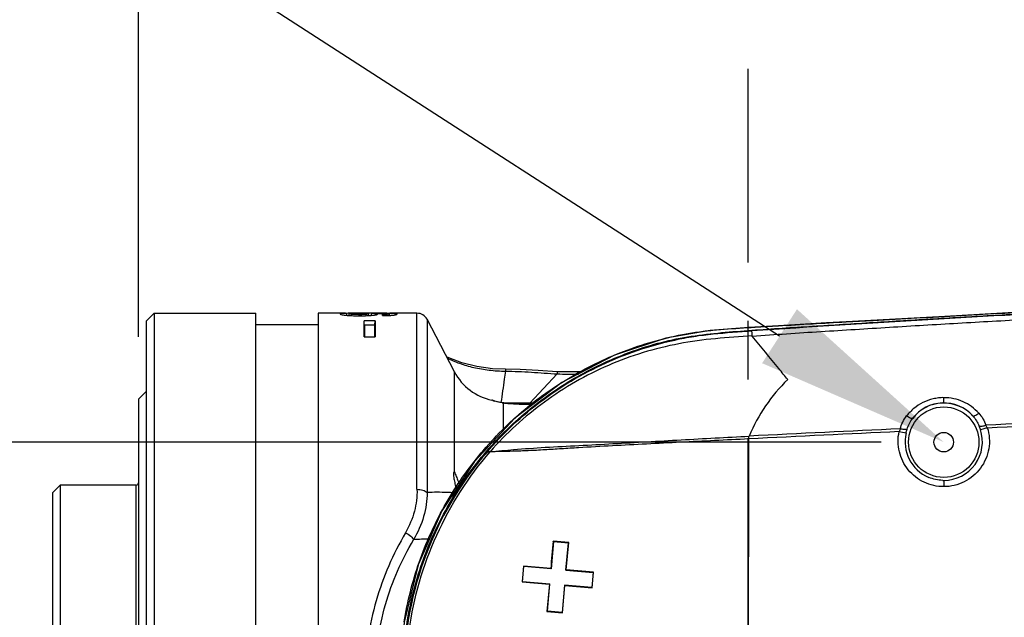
# Model space of a CAD drawing. Header units: millimetres. Extents: x 7426 to 8300, y 123 to 421.
# Tile 56 of 197: x 7979.07 to 7985.37, y 277.53 to 281.35. Entities that reach past the tile are written whole.
import ezdxf
from ezdxf import colors
from ezdxf.entities.mleader import LeaderData, LeaderLine
from ezdxf.math import Vec2, Vec3

# ---------------------------------------------------------------- set-up
doc = ezdxf.new("R2010")
doc.units = ezdxf.units.MM
doc.linetypes.add('CENTER', pattern=[0.6, 0.375, -0.075, 0.075, -0.075])
for name, color, linetype in [('中心线', 7, 'CENTER'), ('外形图', 7, 'Continuous'), ('多重引线', 7, 'Continuous'), ('尺寸标注', 7, 'Continuous')]:
    doc.layers.add(name, color=color, linetype=linetype)
doc.styles.add('微软雅黑', font='msyh.ttc')
doc.dimstyles.new('尺寸标注_1_20比例', dxfattribs={"dimtxt": 1.5, "dimasz": 1.25, "dimexe": 0.5, "dimexo": 0.4, "dimgap": 0.5, "dimtad": 1, "dimdec": 1, "dimlfac": 20, "dimdsep": 46, "dimtxsty": '微软雅黑', "dimcen": 0.09, "dimadec": 0, "dimazin": 0, "dimtp": 0.01, "dimtm": 0.01, "dimtfac": 1, "dimtdec": 1, "dimtofl": 0, "dimtmove": 0, "dimatfit": 3, "dimfxl": 1, "dimtolj": 1, "dimarcsym": 0})

# ---------------------------------------------------------------- blocks, each defined once
blk = doc.blocks.new('*D1242')
at = {"layer": 'Defpoints', "color": 0}
for p in [(7984.9823, 278.647), (7976.8652, 275.647), (7984.9823, 275.647)]:
    blk.add_point(p, dxfattribs=at)
at = {"layer": '尺寸标注', "color": 0, "lineweight": -2}
for p, q in [((7976.8652, 279.897), (7976.8652, 281.147)), ((7984.5823, 278.647), (7976.3652, 278.647)), ((7984.5823, 275.647), (7976.3652, 275.647)), ((7976.8652, 274.397), (7976.8652, 273.147))]:
    blk.add_line(p, q, dxfattribs=at)
at = {"layer": '尺寸标注', "color": 0}
for points in [[(7976.6569, 279.897), (7977.0736, 279.897), (7976.8652, 278.647)], [(7977.0736, 274.397), (7976.6569, 274.397), (7976.8652, 275.647)]]:
    blk.add_solid(points, dxfattribs=at)
at = {"layer": '尺寸标注', "color": 0, "insert": (7975.5901, 277.1596), "char_height": 1.5, "attachment_point": 5, "rotation": 90, "style": '微软雅黑'}
blk.add_mtext('\\A1;60', dxfattribs=at)
blk = doc.blocks.new('*D1243')
at = {"layer": 'Defpoints', "color": 0}
for p in [(7983.7323, 285.7144), (7983.7323, 281.0363), (7979.8323, 278.922)]:
    blk.add_point(p, dxfattribs=at)
at = {"layer": '尺寸标注', "color": 0, "lineweight": -2}
for p, q in [((7979.8323, 279.322), (7979.8323, 286.2144)), ((7983.7323, 281.4363), (7983.7323, 286.2144)), ((7981.0823, 285.7144), (7982.4823, 285.7144))]:
    blk.add_line(p, q, dxfattribs=at)
at = {"layer": '尺寸标注', "color": 0}
for points in [[(7981.0823, 285.9228), (7981.0823, 285.5061), (7979.8323, 285.7144)], [(7982.4823, 285.5061), (7982.4823, 285.9228), (7983.7323, 285.7144)]]:
    blk.add_solid(points, dxfattribs=at)
at = {"layer": '尺寸标注', "color": 0, "insert": (7981.7823, 286.9891), "char_height": 1.5, "attachment_point": 5, "style": '微软雅黑'}
blk.add_mtext('\\A1;78', dxfattribs=at)
blk = doc.blocks.new('*D1244')
at = {"layer": 'Defpoints', "color": 0}
for p in [(8014.4823, 285.7144), (8014.4823, 281.0891), (7983.7323, 281.0363)]:
    blk.add_point(p, dxfattribs=at)
at = {"layer": '尺寸标注', "color": 0, "lineweight": -2}
for p, q in [((7983.7323, 281.4363), (7983.7323, 286.2144)), ((8014.4823, 281.4891), (8014.4823, 286.2144)), ((7984.9823, 285.7144), (8013.2323, 285.7144))]:
    blk.add_line(p, q, dxfattribs=at)
at = {"layer": '尺寸标注', "color": 0}
for points in [[(7984.9823, 285.9228), (7984.9823, 285.5061), (7983.7323, 285.7144)], [(8013.2323, 285.5061), (8013.2323, 285.9228), (8014.4823, 285.7144)]]:
    blk.add_solid(points, dxfattribs=at)
at = {"layer": '尺寸标注', "color": 0, "insert": (7999.1073, 286.994), "char_height": 1.5, "attachment_point": 5, "style": '微软雅黑'}
blk.add_mtext('\\A1;615', dxfattribs=at)

msp = doc.modelspace()

# ---------------------------------------------------------------- linework, layer by layer
at = {"layer": '中心线', "linetype": 'CENTER', "ltscale": 5}
msp.add_line((7983.7323, 273.7977), (7983.7323, 281.0363), dxfattribs=at)
at = {"layer": '外形图', "color": 7, "linetype": 'Continuous'}
for p, q in [((7979.9323, 279.472), (7979.8823, 279.422)), ((7979.9323, 279.472), (7979.9323, 274.822)), ((7979.9323, 279.472), (7980.5823, 279.472)), ((7980.5823, 274.822), (7980.5823, 279.472)), ((7980.9823, 279.472), (7980.9823, 274.822)), ((7981.1561, 279.472), (7980.9823, 279.472)), ((7981.165, 279.4588), (7981.1643, 279.4713)), ((7981.2855, 279.4719), (7981.2534, 279.4719)), ((7981.2855, 279.469), (7981.2855, 279.4719)), ((7981.2865, 279.4719), (7981.2855, 279.4719)), ((7981.3035, 279.4719), (7981.2865, 279.4719)), ((7981.3178, 279.4719), (7981.3035, 279.4719)), ((7981.324, 279.4719), (7981.3178, 279.4719)), ((7981.3483, 279.4719), (7981.324, 279.4719)), ((7981.3599, 279.4718), (7981.3483, 279.4719)), ((7981.3534, 279.4696), (7981.3599, 279.4696)), ((7981.3764, 279.4718), (7981.3599, 279.4718)), ((7981.3764, 279.4694), (7981.3764, 279.4718)), ((7981.4021, 279.4717), (7981.4005, 279.4717)), ((7981.4386, 279.4581), (7981.4392, 279.4712)), ((7981.6134, 279.472), (7981.4392, 279.472)), ((7981.4742, 279.4618), (7981.4748, 279.4698)), ((7981.6134, 278.3453), (7981.6134, 279.472)), ((7979.8823, 279.422), (7979.8823, 274.872)), ((7981.1212, 279.467), (7981.1212, 279.467)), ((7981.1779, 279.4578), (7981.1787, 279.467)), ((7981.1971, 279.4568), (7981.1975, 279.4646)), ((7981.2445, 279.4558), (7981.2445, 279.4635)), ((7981.2469, 279.4635), (7981.2445, 279.4635)), ((7981.2753, 279.3204), (7981.2753, 279.4228)), ((7981.3453, 279.4228), (7981.2753, 279.4228)), ((7981.2879, 279.4565), (7981.2874, 279.4645)), ((7981.3044, 279.4571), (7981.3035, 279.4669)), ((7981.3431, 279.3979), (7981.3453, 279.4228)), ((7981.3453, 279.4228), (7981.3453, 279.3204)), ((7981.4214, 279.4572), (7981.421, 279.4649)), ((7981.4306, 279.4577), (7981.4298, 279.4667)), ((7981.4861, 279.4664), (7981.4861, 279.4664)), ((7981.6776, 279.4332), (7981.6776, 278.3252)), ((7981.8532, 279.0966), (7981.6776, 279.4332)), ((7984.3578, 279.4172), (7984.3583, 279.4173)), ((7984.4771, 279.4234), (7984.359, 279.4174)), ((7984.9882, 279.4516), (7984.4771, 279.4234)), ((7984.5302, 279.4262), (7984.5306, 279.4263)), ((7980.9823, 279.397), (7980.5823, 279.397)), ((7981.2775, 279.3979), (7981.2775, 279.3204)), ((7981.2775, 279.3979), (7981.3431, 279.3979)), ((7981.3431, 279.3204), (7981.3431, 279.3979)), ((7983.9248, 279.3914), (7983.9252, 279.3915)), ((7984.0632, 279.4001), (7983.9254, 279.3915)), ((7981.2753, 279.3204), (7981.3453, 279.3204)), ((7981.8532, 278.4582), (7981.8532, 279.0966)), ((7982.5109, 279.0964), (7982.5104, 279.0842)), ((7982.6678, 279.0961), (7982.5109, 279.0964)), ((7982.5104, 279.0842), (7982.3343, 278.897)), ((7979.8323, 278.922), (7979.8823, 278.972)), ((7979.8323, 278.922), (7979.8323, 275.372)), ((7982.0975, 278.914), (7982.0929, 278.9157)), ((7982.1044, 278.9122), (7982.0995, 278.9138)), ((7982.0997, 278.9137), (7982.0995, 278.9138)), ((7982.1067, 278.9114), (7982.1032, 278.9125)), ((7982.1684, 278.8984), (7982.1635, 278.8983)), ((7982.1635, 278.8983), (7982.1635, 278.7205)), ((7982.2027, 278.8953), (7982.1684, 278.8984)), ((7982.1685, 278.8984), (7982.1684, 278.8984)), ((7982.3652, 278.897), (7982.1835, 278.897)), ((7982.3323, 278.897), (7982.3323, 278.8905)), ((7983.7344, 278.6676), (7983.7344, 277.9122)), ((7984.9823, 278.4026), (7984.9823, 278.3625)), ((7979.2823, 278.322), (7979.3323, 278.372)), ((7979.3323, 278.372), (7979.3323, 275.922)), ((7979.8173, 278.372), (7979.3323, 278.372)), ((7979.8173, 275.922), (7979.8173, 278.372)), ((7979.2823, 278.322), (7979.2823, 275.972)), ((7982.486, 278.0113), (7982.4707, 277.8363)), ((7982.5836, 278.005), (7982.4843, 278.0137)), ((7982.486, 278.0113), (7982.5813, 278.003)), ((7982.566, 277.828), (7982.5813, 278.003)), ((7982.5683, 277.83), (7982.5836, 278.005)), ((7982.5813, 278.003), (7982.5836, 278.005)), ((7983.7344, 275.6265), (7983.7344, 277.9122)), ((7982.2944, 277.854), (7982.2856, 277.754)), ((7982.288, 277.756), (7982.2964, 277.8516)), ((7982.2964, 277.8516), (7982.2944, 277.854)), ((7982.4687, 277.8387), (7982.2944, 277.854)), ((7982.4707, 277.8363), (7982.2964, 277.8516)), ((7982.4707, 277.8363), (7982.4687, 277.8387)), ((7982.566, 277.828), (7982.5683, 277.83)), ((7982.566, 277.828), (7982.7403, 277.8128)), ((7982.7427, 277.8147), (7982.5683, 277.83)), ((7982.7403, 277.8128), (7982.7319, 277.7171)), ((7982.7339, 277.7147), (7982.7427, 277.8147)), ((7982.7403, 277.8128), (7982.7427, 277.8147)), ((7982.288, 277.756), (7982.2856, 277.754)), ((7982.2856, 277.754), (7982.46, 277.7387)), ((7982.288, 277.756), (7982.4623, 277.7407)), ((7982.46, 277.7387), (7982.4447, 277.5637)), ((7982.447, 277.5657), (7982.4623, 277.7407)), ((7982.4623, 277.7407), (7982.46, 277.7387)), ((7982.5576, 277.7324), (7982.5423, 277.5574)), ((7982.5443, 277.555), (7982.5596, 277.73)), ((7982.5576, 277.7324), (7982.5596, 277.73)), ((7982.7319, 277.7171), (7982.5576, 277.7324)), ((7982.5596, 277.73), (7982.7339, 277.7147)), ((7982.7319, 277.7171), (7982.7339, 277.7147)), ((7982.4447, 277.5637), (7982.5443, 277.555)), ((7982.5423, 277.5574), (7982.447, 277.5657)), ((7982.5423, 277.5574), (7982.5443, 277.555))]:
    msp.add_line(p, q, dxfattribs=at)
for points in [[(7986.3816, 279.5345), (7985.9358, 279.507), (7985.4687, 279.4792), (7984.9882, 279.4516)], [(7984.359, 279.4174), (7984.2315, 279.4101), (7984.0632, 279.4001)], [(7983.9254, 279.3915), (7983.7349, 279.3805), (7983.4878, 279.3621), (7983.2039, 279.312), (7982.8763, 279.2046), (7982.5393, 279.0293), (7982.2382, 278.8005), (7981.9803, 278.5242), (7981.7727, 278.2083), (7981.6218, 277.8624), (7981.5311, 277.4942), (7981.5038, 277.147)], [(7982.1789, 279.1131), (7982.0967, 279.1168), (7981.9959, 279.1308), (7981.8992, 279.1551), (7981.8171, 279.1859), (7981.8027, 279.1933)], [(7982.5109, 279.0964), (7982.3881, 279.1046), (7982.2726, 279.1111), (7982.1789, 279.1131)], [(7982.1685, 278.8984), (7982.1465, 278.9014), (7982.1205, 278.9073), (7982.1044, 278.9122)], [(7982.1685, 278.8984), (7982.1388, 278.9029), (7982.128, 278.9056)], [(7982.3568, 278.8906), (7982.311, 278.8904), (7982.2545, 278.8921), (7982.2027, 278.8953)]]:
    msp.add_lwpolyline(points, dxfattribs=at)
for radius in [0.2254, 0.0625]:
    msp.add_circle((7984.9823, 278.647), radius, dxfattribs=at)
for centre, radius, start, end in [((7972.932, 493.693), 214.5805, 273.098393, 273.69912), ((7981.2057, 277.1834), 2.2883, 90.61487, 91.03606), ((7981.2267, 275.1241), 4.3477, 90.3336, 90.60116), ((7981.2498, 270.9731), 8.4987, 90.16383, 90.32602), ((7980.4732, 279.7052), 0.8828, 343.96287, 344.52831), ((7981.3521, 271.7091), 7.7627, 89.6425, 89.82062), ((7981.3785, 275.6762), 3.7956, 89.35108, 89.64461), ((7981.4014, 277.5851), 1.8865, 88.84952, 89.38846), ((7981.6134, 279.3997), 0.0723, 27.55281, 90), ((7981.2186, 280.0889), 0.6325, 264.32803, 266.29156), ((7981.2454, 280.5276), 1.0641, 270.08287, 270.84773), ((7980.5442, 279.6849), 0.8089, 343.72799, 343.95331), ((7981.3733, 280.7275), 1.2637, 270.83697, 271.34385), ((7982.4096, 318.4828), 39.1141, 272.85509, 273.10792), ((7982.1635, 279.2585), 0.35, 207.55281, 258.3631), ((7984.7523, 278.2598), 1.1, 134.27814, 157.23771), ((7982.0828, 278.8667), 0.05, 70.47579, 78.36064), ((7982.2022, 279.2056), 0.3098, 250.24772, 251.44073), ((7982.2043, 279.2122), 0.3167, 251.46019, 252.88222), ((7982.1961, 279.1783), 0.2818, 262.04716, 263.3611), ((7982.3333, 280.5663), 1.6766, 264.18632, 264.33846), ((7982.3347, 280.5799), 1.6903, 264.33859, 264.65738), ((7982.3329, 280.5584), 1.6687, 264.64877, 269.57376), ((7982.3322, 280.5264), 1.6366, 269.59138, 270.00668), ((7982.3322, 280.552), 1.6623, 270.0066, 270.83109), ((7984.9822, 278.6488), 0.2494, 41.65794, 142.82266), ((7984.9823, 278.647), 0.2504, 41.95597, 142.51885), ((7993.5943, 86.0855), 192.8344, 92.644457, 92.930874), ((7993.5655, 85.6338), 193.3019, 92.627443, 92.914174), ((7984.8924, 279.61), 0.9165, 257.7078, 260.50947), ((7984.9825, 278.6499), 0.2472, 269.94127, 18.34029), ((7984.8745, 278.6141), 0.361, 18.33549, 22.16101), ((7984.9819, 278.6498), 0.2471, 166.85072, 247.33011), ((7983.7324, 277.1469), 2.2045, 141.16908, 179.99681), ((7984.9823, 278.647), 0.2444, 268.5342, 270), ((7979.8173, 278.387), 0.015, 270, 0), ((7981.7181, 276.1636), 1.8632, 90.75911, 93.88836)]:
    msp.add_arc(centre, radius, start, end, dxfattribs=at)
for points, knots in [([(7992.6488, 274.5952), (7992.1302, 274.6028), (7991.3522, 274.6163), (7990.3149, 274.6397), (7989.5371, 274.6601), (7988.7593, 274.6837), (7987.9817, 274.7108), (7987.2042, 274.7416), (7986.5564, 274.7707), (7986.0383, 274.796), (7985.6497, 274.8161), (7985.2613, 274.8374), (7984.8728, 274.8594), (7984.4845, 274.8833), (7984.0963, 274.9094), (7983.7725, 274.9262), (7983.5139, 274.9491), (7983.3209, 274.9754), (7983.1306, 275.0176), (7982.9456, 275.0792), (7982.7668, 275.1571), (7982.5952, 275.2499), (7982.4325, 275.3572), (7982.2292, 275.519), (7982.0031, 275.7539), (7981.7854, 276.0788), (7981.6284, 276.437), (7981.5365, 276.8171), (7981.5125, 277.2075), (7981.5577, 277.5959), (7981.67, 277.9705), (7981.8465, 278.3196), (7982.0814, 278.6322), (7982.32, 278.8545), (7982.5318, 279.0049), (7982.7002, 279.1032), (7982.8765, 279.1866), (7983.0591, 279.2548), (7983.2473, 279.3059), (7983.4397, 279.3369), (7983.6336, 279.3548), (7983.8278, 279.3687), (7984.0219, 279.3814), (7984.2807, 279.3975), (7984.6043, 279.4183), (7984.9926, 279.4415), (7985.3811, 279.4634), (7985.7696, 279.4844), (7986.1581, 279.5041), (7986.6763, 279.529), (7987.3241, 279.5575), (7988.1016, 279.5877), (7988.8793, 279.6142), (7989.657, 279.6373), (7990.4349, 279.6573), (7991.4721, 279.6801), (7992.2501, 279.6932), (7992.7688, 279.7006)], [0, 0, 0, 0, 0.062493, 0.093739, 0.124986, 0.156232, 0.187479, 0.218725, 0.249972, 0.265595, 0.281218, 0.296842, 0.312465, 0.328089, 0.343712, 0.359332, 0.367153, 0.374973, 0.382782, 0.390602, 0.398429, 0.406249, 0.414066, 0.421885, 0.43751, 0.453133, 0.468756, 0.48438, 0.500003, 0.515627, 0.53125, 0.546874, 0.562497, 0.578122, 0.58594, 0.593756, 0.601578, 0.609406, 0.617222, 0.625028, 0.63285, 0.64067, 0.648479, 0.656288, 0.671912, 0.687535, 0.703158, 0.718782, 0.734405, 0.750028, 0.781275, 0.812521, 0.843768, 0.875014, 0.906261, 0.937507, 1, 1, 1, 1]), ([(7992.7689, 279.6962), (7992.0172, 279.6854), (7990.5139, 279.6583), (7988.2596, 279.5933), (7986.3819, 279.5139), (7984.8806, 279.4318), (7984.1304, 279.3844), (7983.7554, 279.3585)], [0, 0, 0, 0, 0.25, 0.5, 0.749999, 0.874999, 1, 1, 1, 1]), ([(7981.1405, 279.4706), (7981.1375, 279.4704), (7981.1325, 279.4701), (7981.1263, 279.4693), (7981.1229, 279.4687), (7981.1212, 279.4675), (7981.1212, 279.467)], [0, 0, 0, 0, 0.446982, 0.751718, 0.924506, 1, 1, 1, 1]), ([(7981.1643, 279.4713), (7981.1621, 279.4713), (7981.1541, 279.4711), (7981.1462, 279.4709), (7981.1405, 279.4706)], [0, 0, 0, 0, 0.279977, 1, 1, 1, 1]), ([(7981.1967, 279.469), (7981.2001, 279.4691), (7981.2151, 279.4696), (7981.2301, 279.4696), (7981.2416, 279.4696)], [0, 0, 0, 0, 0.22768, 1, 1, 1, 1]), ([(7981.2416, 279.4696), (7981.2456, 279.4696), (7981.2606, 279.4696), (7981.2756, 279.4694), (7981.2865, 279.469)], [0, 0, 0, 0, 0.266593, 1, 1, 1, 1]), ([(7981.3598, 279.4653), (7981.3598, 279.4661), (7981.356, 279.4675), (7981.35, 279.4682), (7981.3382, 279.4693), (7981.3293, 279.4696), (7981.324, 279.4697)], [0, 0, 0, 0, 0.067913, 0.251653, 0.568886, 1, 1, 1, 1]), ([(7981.3599, 279.4696), (7981.3636, 279.4696), (7981.3776, 279.4695), (7981.3916, 279.4693), (7981.402, 279.469)], [0, 0, 0, 0, 0.258753, 1, 1, 1, 1]), ([(7981.4748, 279.4698), (7981.4725, 279.47), (7981.4606, 279.4708), (7981.4488, 279.471), (7981.4392, 279.4712)], [0, 0, 0, 0, 0.196541, 1, 1, 1, 1]), ([(7981.4861, 279.4664), (7981.4861, 279.4674), (7981.4834, 279.4686), (7981.4798, 279.4692), (7981.4766, 279.4696), (7981.4748, 279.4698)], [0, 0, 0, 0, 0.248419, 0.539738, 1, 1, 1, 1]), ([(7983.7579, 279.3263), (7983.904, 279.3358), (7984.1231, 279.351), (7984.4154, 279.3686), (7984.6345, 279.383), (7984.8538, 279.3957), (7985.1461, 279.4132), (7985.6577, 279.4416), (7986.3889, 279.479), (7986.9739, 279.5052), (7987.2665, 279.5171)], [0, 0, 0, 0, 0.125, 0.1875, 0.25, 0.3125, 0.375, 0.5, 0.75, 1, 1, 1, 1]), ([(7981.1212, 279.467), (7981.1213, 279.4661), (7981.1247, 279.4645), (7981.1307, 279.463), (7981.1421, 279.461), (7981.1509, 279.4601), (7981.1561, 279.4595)], [0, 0, 0, 0, 0.072802, 0.254423, 0.565583, 1, 1, 1, 1]), ([(7981.1777, 279.4578), (7981.1831, 279.4574), (7981.2062, 279.4561), (7981.2293, 279.4558), (7981.247, 279.4558)], [0, 0, 0, 0, 0.234173, 1, 1, 1, 1]), ([(7981.1787, 279.467), (7981.1787, 279.4674), (7981.181, 279.4678), (7981.1839, 279.4683), (7981.1899, 279.4687), (7981.1942, 279.4689), (7981.1967, 279.469)], [0, 0, 0, 0, 0.070826, 0.268772, 0.589108, 1, 1, 1, 1]), ([(7981.1975, 279.4646), (7981.195, 279.4648), (7981.1904, 279.465), (7981.1847, 279.4656), (7981.1809, 279.4661), (7981.1793, 279.4665), (7981.1787, 279.4669), (7981.1787, 279.467)], [0, 0, 0, 0, 0.395935, 0.71631, 0.92305, 0.976178, 1, 1, 1, 1]), ([(7981.2445, 279.4635), (7981.2404, 279.4635), (7981.2247, 279.4636), (7981.2091, 279.464), (7981.1975, 279.4646)], [0, 0, 0, 0, 0.263517, 1, 1, 1, 1]), ([(7981.247, 279.4558), (7981.2519, 279.4558), (7981.2711, 279.4558), (7981.2902, 279.4564), (7981.3044, 279.4571)], [0, 0, 0, 0, 0.256768, 1, 1, 1, 1]), ([(7981.2874, 279.4645), (7981.2855, 279.4644), (7981.2767, 279.4639), (7981.2679, 279.4637), (7981.2611, 279.4636)], [0, 0, 0, 0, 0.227893, 1, 1, 1, 1]), ([(7981.2865, 279.469), (7981.2889, 279.4688), (7981.293, 279.4686), (7981.2986, 279.4682), (7981.3014, 279.4678), (7981.3035, 279.4673), (7981.3035, 279.4669)], [0, 0, 0, 0, 0.411243, 0.729514, 0.927126, 1, 1, 1, 1]), ([(7981.3035, 279.4669), (7981.3035, 279.4665), (7981.3016, 279.466), (7981.2989, 279.4655), (7981.2936, 279.465), (7981.2897, 279.4647), (7981.2874, 279.4645)], [0, 0, 0, 0, 0.070675, 0.265713, 0.585467, 1, 1, 1, 1]), ([(7981.3044, 279.4571), (7981.3066, 279.4572), (7981.3146, 279.4577), (7981.3225, 279.4583), (7981.3284, 279.4588)], [0, 0, 0, 0, 0.265792, 1, 1, 1, 1]), ([(7981.3284, 279.4588), (7981.333, 279.4593), (7981.3408, 279.46), (7981.3511, 279.4617), (7981.3565, 279.4629), (7981.3598, 279.4645), (7981.3598, 279.4653)], [0, 0, 0, 0, 0.422732, 0.737441, 0.925829, 1, 1, 1, 1]), ([(7981.3918, 279.4565), (7981.3918, 279.4572), (7981.3917, 279.4597), (7981.3917, 279.4622), (7981.3918, 279.464)], [0, 0, 0, 0, 0.279972, 1, 1, 1, 1]), ([(7981.3918, 279.4565), (7981.3951, 279.4566), (7981.4082, 279.4567), (7981.4212, 279.4571), (7981.4309, 279.4576)], [0, 0, 0, 0, 0.255972, 1, 1, 1, 1]), ([(7981.402, 279.469), (7981.4055, 279.4689), (7981.4119, 279.4687), (7981.4196, 279.4683), (7981.4246, 279.4679), (7981.4273, 279.4675), (7981.4288, 279.4673), (7981.4298, 279.4669), (7981.4298, 279.4667)], [0, 0, 0, 0, 0.371124, 0.691156, 0.818858, 0.915613, 0.975882, 1, 1, 1, 1]), ([(7981.421, 279.4649), (7981.4196, 279.4648), (7981.4136, 279.4644), (7981.4076, 279.4643), (7981.4029, 279.4642)], [0, 0, 0, 0, 0.228125, 1, 1, 1, 1]), ([(7981.4298, 279.4667), (7981.4298, 279.4665), (7981.4292, 279.466), (7981.4263, 279.4653), (7981.4234, 279.465), (7981.421, 279.4649)], [0, 0, 0, 0, 0.065666, 0.219954, 1, 1, 1, 1]), ([(7981.4309, 279.4576), (7981.4338, 279.4577), (7981.4441, 279.4583), (7981.4543, 279.4591), (7981.4617, 279.46)], [0, 0, 0, 0, 0.278525, 1, 1, 1, 1]), ([(7981.4617, 279.46), (7981.4655, 279.4604), (7981.4718, 279.4612), (7981.4796, 279.4629), (7981.4839, 279.4642), (7981.486, 279.4657), (7981.4861, 279.4664)], [0, 0, 0, 0, 0.444978, 0.748179, 0.922407, 1, 1, 1, 1]), ([(7983.9248, 279.3914), (7983.9972, 279.396), (7984.1415, 279.4051), (7984.2859, 279.4129), (7984.3578, 279.4172)], [0, 0, 0, 0, 0.501713, 1, 1, 1, 1]), ([(7981.5317, 277.4973), (7981.5522, 277.6264), (7981.6161, 277.8817), (7981.7777, 278.2413), (7981.9999, 278.5671), (7982.2757, 278.8489), (7982.5434, 279.0398), (7982.7748, 279.1625), (7982.9559, 279.2389), (7983.143, 279.2991), (7983.3026, 279.3357), (7983.432, 279.3561), (7983.562, 279.3701), (7983.6599, 279.3758), (7983.725, 279.3798)], [0, 0, 0, 0, 0.124976, 0.24996, 0.374945, 0.499926, 0.6249, 0.687443, 0.749976, 0.812511, 0.87504, 0.90631, 0.937585, 1, 1, 1, 1]), ([(7982.0151, 278.5292), (7982.1189, 278.6583), (7982.2977, 278.8351), (7982.5698, 279.0255), (7982.7889, 279.1446), (7983.0201, 279.2383), (7983.2204, 279.2941), (7983.3834, 279.3252), (7983.5482, 279.3461), (7983.6726, 279.3524), (7983.7554, 279.3585)], [0, 0, 0, 0, 0.249679, 0.374721, 0.499761, 0.624803, 0.749845, 0.812386, 0.874926, 1, 1, 1, 1]), ([(7983.725, 279.3798), (7983.742, 279.3809), (7983.8086, 279.385), (7983.8752, 279.3889), (7983.9248, 279.3914)], [0, 0, 0, 0, 0.255116, 1, 1, 1, 1]), ([(7983.7577, 279.3263), (7983.7572, 279.3339), (7983.7566, 279.3446), (7983.7554, 279.3553), (7983.7554, 279.3585)], [0, 0, 0, 0, 0.707525, 1, 1, 1, 1]), ([(7983.7577, 279.3265), (7983.6792, 279.3204), (7983.5219, 279.3124), (7983.2875, 279.2805), (7983.0578, 279.224), (7982.7619, 279.1154), (7982.4184, 278.9175), (7982.184, 278.7037), (7982.0804, 278.5855)], [0, 0, 0, 0, 0.125125, 0.250216, 0.375313, 0.500397, 0.750192, 1, 1, 1, 1]), ([(7983.9844, 279.0474), (7983.9653, 279.0709), (7983.8898, 279.1639), (7983.8143, 279.2569), (7983.7579, 279.3263)], [0, 0, 0, 0, 0.253025, 1, 1, 1, 1]), ([(7981.8063, 279.1844), (7981.8319, 279.1718), (7981.8876, 279.1489), (7981.9776, 279.123), (7982.0762, 279.1063), (7982.1444, 279.1019), (7982.1791, 279.1016)], [0, 0, 0, 0, 0.222353, 0.467889, 0.729286, 1, 1, 1, 1]), ([(7982.1792, 279.1016), (7982.1767, 279.0842), (7982.1672, 279.0173), (7982.1577, 278.9504), (7982.15, 278.9011)], [0, 0, 0, 0, 0.261136, 1, 1, 1, 1]), ([(7982.1789, 279.1131), (7982.179, 279.1131), (7982.1789, 279.1127), (7982.179, 279.1123), (7982.179, 279.1113), (7982.1791, 279.1094), (7982.1791, 279.1061), (7982.1791, 279.1033), (7982.1791, 279.1016)], [0, 0, 0, 0, 0.016537, 0.064634, 0.144353, 0.255447, 0.569809, 1, 1, 1, 1]), ([(7982.1791, 279.1016), (7982.2344, 279.1011), (7982.345, 279.0956), (7982.4552, 279.0867), (7982.5104, 279.0842)], [0, 0, 0, 0, 0.499979, 1, 1, 1, 1]), ([(7982.1571, 278.8992), (7982.1523, 278.8998), (7982.1368, 278.9024), (7982.1215, 278.9062), (7982.111, 278.9095)], [0, 0, 0, 0, 0.30304, 1, 1, 1, 1]), ([(7984.983, 278.9316), (7984.9714, 278.9324), (7984.9482, 278.9308), (7984.9029, 278.9218), (7984.8483, 278.9028), (7984.7898, 278.8657), (7984.7592, 278.8318), (7984.7445, 278.8147)], [0, 0, 0, 0, 0.126445, 0.252882, 0.504227, 0.75323, 1, 1, 1, 1]), ([(7984.9823, 278.8981), (7984.9825, 278.8983), (7984.9823, 278.8994), (7984.9826, 278.9013), (7984.9826, 278.9043), (7984.9828, 278.9099), (7984.9829, 278.9191), (7984.983, 278.927), (7984.983, 278.9316)], [0, 0, 0, 0, 0.024751, 0.086207, 0.178359, 0.293402, 0.589838, 1, 1, 1, 1]), ([(7985.2063, 278.833), (7985.1922, 278.8481), (7985.1613, 278.8763), (7985.1068, 278.9077), (7985.0464, 278.9273), (7985.0041, 278.9313), (7984.983, 278.9316)], [0, 0, 0, 0, 0.246997, 0.496048, 0.747275, 1, 1, 1, 1]), ([(7993.4298, 278.9326), (7993.0889, 278.9317), (7992.4073, 278.9286), (7991.0439, 278.918), (7989.3399, 278.8907), (7987.2956, 278.8355), (7985.9332, 278.7849), (7985.2522, 278.7559)], [0, 0, 0, 0, 0.125, 0.250001, 0.500001, 0.75, 1, 1, 1, 1]), ([(7985.2605, 278.7397), (7985.9409, 278.7685), (7987.3019, 278.8208), (7989.3441, 278.8774), (7991.3868, 278.9116), (7992.7488, 278.9205), (7993.4297, 278.9199)], [0, 0, 0, 0, 0.25, 0.499999, 0.75, 1, 1, 1, 1]), ([(7984.7835, 278.7994), (7984.7824, 278.7981), (7984.7767, 278.798), (7984.7636, 278.8026), (7984.7524, 278.8092), (7984.7445, 278.8147)], [0, 0, 0, 0, 0.125281, 0.329673, 1, 1, 1, 1]), ([(7985.1685, 278.8145), (7985.1698, 278.8132), (7985.1754, 278.8136), (7985.1881, 278.8193), (7985.1987, 278.8268), (7985.2063, 278.833)], [0, 0, 0, 0, 0.124343, 0.328683, 1, 1, 1, 1]), ([(7984.9823, 278.3625), (7984.9607, 278.3623), (7984.9172, 278.3668), (7984.8355, 278.3959), (7984.7474, 278.464), (7984.6989, 278.5642), (7984.6875, 278.6501), (7984.6924, 278.6935), (7984.6973, 278.7145)], [0, 0, 0, 0, 0.125452, 0.250905, 0.500274, 0.749462, 0.874745, 1, 1, 1, 1]), ([(7984.7478, 278.7302), (7984.7422, 278.7281), (7984.7271, 278.728), (7984.7127, 278.73), (7984.7043, 278.7319)], [0, 0, 0, 0, 0.407156, 1, 1, 1, 1]), ([(7985.2605, 278.7397), (7985.2676, 278.7182), (7985.2765, 278.6732), (7985.2715, 278.5823), (7985.2261, 278.4741), (7985.136, 278.3992), (7985.0506, 278.3674), (7985.005, 278.3623), (7984.9823, 278.3625)], [0, 0, 0, 0, 0.125295, 0.250632, 0.499724, 0.749005, 0.874507, 1, 1, 1, 1]), ([(7985.2088, 278.7503), (7985.2114, 278.7495), (7985.2177, 278.7491), (7985.2323, 278.7504), (7985.244, 278.7534), (7985.2522, 278.7559)], [0, 0, 0, 0, 0.185275, 0.420218, 1, 1, 1, 1]), ([(7985.2172, 278.7277), (7985.2231, 278.7288), (7985.2376, 278.7328), (7985.252, 278.737), (7985.2605, 278.7397)], [0, 0, 0, 0, 0.40261, 1, 1, 1, 1]), ([(7982.0804, 278.5855), (7982.1308, 278.5902), (7982.2482, 278.6019), (7982.4378, 278.6149), (7982.6497, 278.6253), (7982.9395, 278.6414), (7983.3024, 278.6619), (7983.5928, 278.678), (7983.738, 278.6854)], [0, 0, 0, 0, 0.091401, 0.213061, 0.343347, 0.474657, 0.737321, 1, 1, 1, 1]), ([(7983.7344, 278.6676), (7983.5893, 278.6607), (7983.2991, 278.6462), (7982.9363, 278.6277), (7982.6826, 278.6133), (7982.5381, 278.6044), (7982.4312, 278.5976), (7982.328, 278.5918), (7982.2329, 278.5886), (7982.1513, 278.5868), (7982.102, 278.5855), (7982.0804, 278.5855)], [0, 0, 0, 0, 0.263188, 0.526357, 0.65795, 0.723552, 0.788623, 0.852033, 0.910803, 0.960841, 1, 1, 1, 1]), ([(7981.5638, 277.4431), (7981.5922, 277.6523), (7981.7116, 278.0645), (7981.9435, 278.4247), (7982.0804, 278.5855)], [0, 0, 0, 0, 0.49994, 1, 1, 1, 1]), ([(7982.0804, 278.5855), (7982.0787, 278.5864), (7982.0738, 278.5871), (7982.0663, 278.5834), (7982.0585, 278.5772), (7982.0469, 278.5659), (7982.0322, 278.5498), (7982.0209, 278.5362), (7982.0151, 278.5292)], [0, 0, 0, 0, 0.066597, 0.154044, 0.270372, 0.404978, 0.695476, 1, 1, 1, 1]), ([(7981.8532, 278.4582), (7981.8522, 278.4581), (7981.85, 278.4569), (7981.8481, 278.4534), (7981.8472, 278.4485), (7981.8467, 278.4401), (7981.8476, 278.4282), (7981.8498, 278.413), (7981.8528, 278.397), (7981.8574, 278.375), (7981.8613, 278.3585), (7981.8641, 278.3474)], [0, 0, 0, 0, 0.0264, 0.059091, 0.102253, 0.154711, 0.277759, 0.414016, 0.556684, 0.702747, 1, 1, 1, 1]), ([(7981.8532, 278.4582), (7981.8566, 278.4481), (7981.864, 278.4279), (7981.875, 278.4016), (7981.8818, 278.3851), (7981.8845, 278.3786)], [0, 0, 0, 0, 0.37549, 0.750781, 1, 1, 1, 1]), ([(7981.6134, 278.3453), (7981.6152, 278.2981), (7981.6021, 278.2005), (7981.5645, 278.1104), (7981.5406, 278.067)], [0, 0, 0, 0, 0.488385, 1, 1, 1, 1]), ([(7981.6134, 278.3453), (7981.6261, 278.3453), (7981.6488, 278.3424), (7981.6704, 278.3324), (7981.6776, 278.3252)], [0, 0, 0, 0, 0.554879, 1, 1, 1, 1]), ([(7981.6776, 278.3252), (7981.6783, 278.2735), (7981.662, 278.1671), (7981.6188, 278.0693), (7981.5917, 278.0225)], [0, 0, 0, 0, 0.4887, 1, 1, 1, 1]), ([(7981.8479, 278.3229), (7981.8339, 278.3237), (7981.7772, 278.3266), (7981.7203, 278.3265), (7981.6776, 278.3252)], [0, 0, 0, 0, 0.246916, 1, 1, 1, 1]), ([(7981.5406, 278.067), (7981.4598, 277.9314), (7981.3631, 277.7086), (7981.2961, 277.3934), (7981.2846, 277.2294), (7981.2845, 277.1471)], [0, 0, 0, 0, 0.490795, 0.744061, 1, 1, 1, 1]), ([(7981.3467, 277.147), (7981.3465, 277.3025), (7981.3905, 277.6099), (7981.5146, 277.8935), (7981.5917, 278.0225)], [0, 0, 0, 0, 0.50854, 1, 1, 1, 1]), ([(7981.5406, 278.067), (7981.5525, 278.0614), (7981.5686, 278.0512), (7981.5849, 278.035), (7981.5903, 278.0266), (7981.5917, 278.0225)], [0, 0, 0, 0, 0.572954, 0.815225, 1, 1, 1, 1]), ([(7982.486, 278.0113), (7982.4855, 278.0119), (7982.4847, 278.0125), (7982.4845, 278.0135), (7982.4843, 278.0137)], [0, 0, 0, 0, 0.780115, 1, 1, 1, 1])]:
    msp.add_open_spline(points, degree=3, knots=knots, dxfattribs=at)
for points in [[(7981.2534, 279.4719), (7981.2441, 279.4719), (7981.2348, 279.4719), (7981.2255, 279.4718)], [(7982.5104, 279.0842), (7982.5558, 279.0821), (7982.6013, 279.0811), (7982.6467, 279.0827)], [(7984.7043, 278.7319), (7984.7115, 278.7617), (7984.7258, 278.7904), (7984.7445, 278.8147)], [(7984.7478, 278.7302), (7984.7554, 278.7551), (7984.7678, 278.7788), (7984.7835, 278.7994)], [(7985.1685, 278.8145), (7985.1854, 278.7957), (7985.1993, 278.7737), (7985.2088, 278.7503)], [(7985.2063, 278.833), (7985.2263, 278.8108), (7985.2424, 278.7842), (7985.2522, 278.7559)], [(7984.7043, 278.7319), (7984.7019, 278.7261), (7984.6994, 278.7204), (7984.6973, 278.7145)], [(7984.7413, 278.706), (7984.7432, 278.7142), (7984.7453, 278.7223), (7984.7478, 278.7302)], [(7985.2605, 278.7398), (7985.2578, 278.7452), (7985.255, 278.7506), (7985.2522, 278.7559)], [(7983.7344, 278.6676), (7983.7356, 278.6736), (7983.7368, 278.6795), (7983.738, 278.6854)], [(7984.976, 278.4027), (7984.9456, 278.4035), (7984.9147, 278.4101), (7984.8866, 278.4218)], [(7982.4842, 278.0137), (7982.4791, 277.9554), (7982.4738, 277.897), (7982.4687, 277.8387)]]:
    msp.add_open_spline(points, degree=3, dxfattribs=at)

# ---------------------------------------------------------------- dimensions: what is measured, and where the dimension line sits
at = {"layer": '尺寸标注'}
for base, p1, p2, picture, middle in [((7983.7323, 285.7144), (7979.8323, 278.922), (7983.7323, 281.0363), '*D1243', (7981.7823, 286.9891)), ((8014.4823, 285.7144), (7983.7323, 281.0363), (8014.4823, 281.0891), '*D1244', (7999.1073, 286.994))]:
    dim = msp.add_linear_dim(base=base, p1=p1, p2=p2, dimstyle='尺寸标注_1_20比例', dxfattribs=at)
    dim.commit()
    dim.dimension.update_dxf_attribs({"geometry": picture, "text_midpoint": middle})
dim = msp.add_linear_dim(base=(7976.8652, 275.647), p1=(7984.9823, 278.647), p2=(7984.9823, 275.647), angle=90, dimstyle='尺寸标注_1_20比例', dxfattribs=at)
dim.commit()
dim.dimension.update_dxf_attribs({"geometry": '*D1242', "text_midpoint": (7976.8652, 277.1596), "dimtype": 160})

# ---------------------------------------------------------------- leaders
at = {"layer": '多重引线'}
ml = msp.add_multileader_mtext('Standard', dxfattribs=at)
ml.set_content('\\pxqc;两侧接口\\P4×M3深度5', style='微软雅黑')
ml.set_leader_properties()
ml.build(insert=Vec2(0, 0))
ml.multileader.update_dxf_attribs({"text_left_attachment_type": 5, "text_right_attachment_type": 5, "dogleg_length": 1, "arrow_head_size": 1.25})
ctx = ml.context
ctx.base_point, ctx.char_height, ctx.arrow_head_size, ctx.landing_gap_size, ctx.plane_origin = Vec3(7962.1346, 285.195), 1.5, 1.25, 0.5, Vec3(7984.9823, 278.647)
ctx.left_attachment, ctx.right_attachment, ctx.text_align_type = 5, 5, 2
notes = []
notes.append((ctx, [(0, (1, 1, 0), (7974.8399, 285.195), (-1, 0), 1, [(0, [(7984.9823, 278.647)], 0, [])])]))
ctx.mtext.insert, ctx.mtext.alignment, ctx.mtext.flow_direction = Vec3(7967.9873, 289.7924), 2, 5
for ctx, leaders in notes:
    for number, flags, end, landing, length, lines in leaders:
        leader = LeaderData()
        leader.index, (leader.has_last_leader_line, leader.has_dogleg_vector, leader.attachment_direction) = number, flags
        leader.last_leader_point, leader.dogleg_vector, leader.dogleg_length = Vec3(end), Vec3(landing), length
        for number, points, colour, breaks in lines:
            line = LeaderLine()
            line.index, line.vertices, line.color, line.breaks = number, Vec3.list(points), colors.encode_raw_color(colour), breaks
            leader.lines.append(line)
        ctx.leaders.append(leader)

doc.saveas('drawing.dxf')
